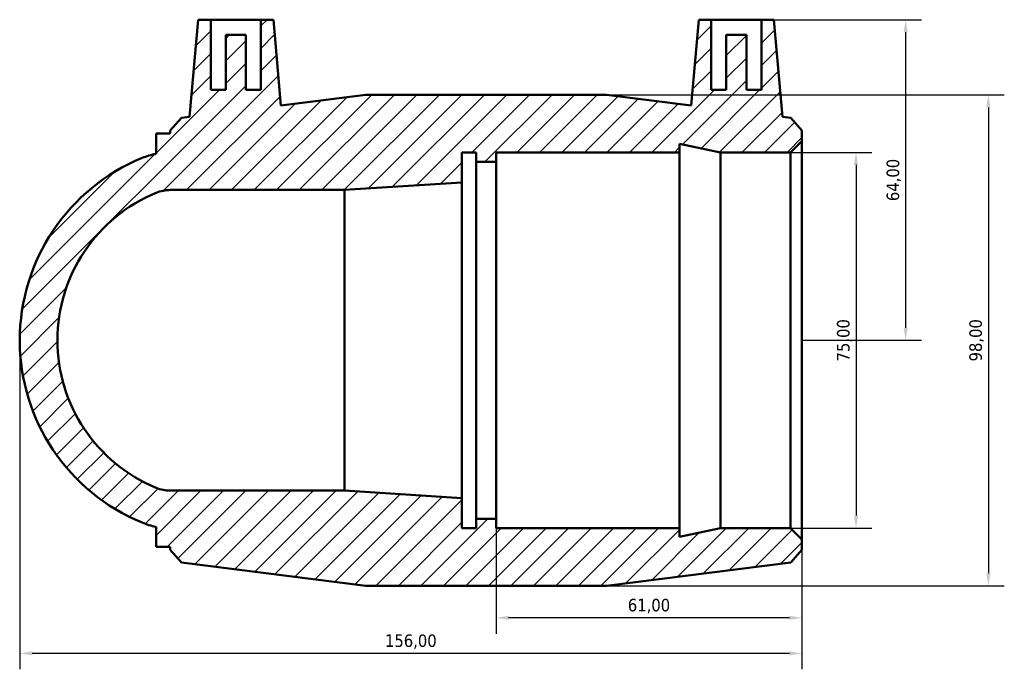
# Model space of a CAD drawing. Header units: millimetres. Extents: x -81 to 1247, y -133 to 1632.
# Tile 5 of 6: x 429 to 625, y 1354 to 1484. Entities that reach past the tile are written whole.
import ezdxf

# ---------------------------------------------------------------- set-up
doc = ezdxf.new("R2010")
doc.units = ezdxf.units.MM
for name, color, linetype, lineweight in [('Dimension (ISO)', 7, 'Continuous', 25), ('Hatch (ISO)', 7, 'Continuous', 18), ('Visible (ISO)', 7, 'Continuous', 50)]:
    doc.layers.add(name, color=color, linetype=linetype, lineweight=lineweight)
doc.styles.add('Note Text (ISO)', font='tahoma.ttf')
doc.dimstyles.new('Default (ISO)', dxfattribs={"dimtxt": 2.5, "dimasz": 2.5, "dimexe": 3.174999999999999, "dimexo": 0, "dimgap": 0.762, "dimtad": 1, "dimrnd": 1e-08, "dimzin": 0, "dimtxsty": 'Note Text (ISO)', "dimcen": 0.09, "dimdle": 10, "dimclrd": 256, "dimclre": 256, "dimclrt": 232, "dimazin": 0, "dimtfac": 1.402080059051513, "dimtmove": 0, "dimatfit": 3, "dimfxl": 1, "dimtolj": 1, "dimtzin": 0, "dimlwd": -1, "dimlwe": -1, "dimarcsym": 0})

# ---------------------------------------------------------------- blocks, each defined once
blk = doc.blocks.new('*D12')
at = {"layer": 'Defpoints', "color": 0, "transparency": 16777216}
for p in [(428.531218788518, 1419.639649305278), (584.531218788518, 1419.639649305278), (428.531218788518, 1357.132044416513)]:
    blk.add_point(p, dxfattribs=at)
at = {"layer": 'Dimension (ISO)', "transparency": 16777216}
for p, q in [((428.531218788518, 1419.639649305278), (428.531218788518, 1353.957044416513)), ((584.531218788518, 1419.639649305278), (584.531218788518, 1353.957044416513)), ((582.0312187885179, 1357.132044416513), (431.031218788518, 1357.132044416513))]:
    blk.add_line(p, q, dxfattribs=at)
for points in [[(431.031218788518, 1357.54871108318), (431.031218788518, 1356.715377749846), (428.531218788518, 1357.132044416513)], [(582.0312187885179, 1357.54871108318), (582.0312187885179, 1356.715377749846), (584.531218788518, 1357.132044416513)]]:
    blk.add_solid(points, dxfattribs=at)
at = {"layer": 'Dimension (ISO)', "color": 232, "true_color": 0xca0064, "transparency": 16777216, "insert": (506.5312187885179, 1359.479840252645), "char_height": 2.5, "attachment_point": 5, "style": 'Note Text (ISO)'}
blk.add_mtext('\\A1;156,00', dxfattribs=at)
blk = doc.blocks.new('*D13')
at = {"layer": 'Defpoints', "color": 0, "transparency": 16777216}
for p in [(523.5312187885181, 1419.639649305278), (584.531218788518, 1419.639649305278), (523.5312187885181, 1364.235514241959)]:
    blk.add_point(p, dxfattribs=at)
at = {"layer": 'Dimension (ISO)', "transparency": 16777216}
for p, q in [((523.5312187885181, 1419.639649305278), (523.5312187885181, 1361.060514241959)), ((584.531218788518, 1419.639649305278), (584.531218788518, 1361.060514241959)), ((582.0312187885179, 1364.235514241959), (526.0312187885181, 1364.235514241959))]:
    blk.add_line(p, q, dxfattribs=at)
for points in [[(526.0312187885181, 1364.652180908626), (526.0312187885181, 1363.818847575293), (523.5312187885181, 1364.235514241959)], [(582.0312187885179, 1364.652180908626), (582.0312187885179, 1363.818847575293), (584.531218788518, 1364.235514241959)]]:
    blk.add_solid(points, dxfattribs=at)
at = {"layer": 'Dimension (ISO)', "color": 232, "true_color": 0xca0064, "transparency": 16777216, "insert": (554.0312187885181, 1366.583310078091), "char_height": 2.5, "attachment_point": 5, "style": 'Note Text (ISO)'}
blk.add_mtext('\\A1;61,00', dxfattribs=at)
blk = doc.blocks.new('*D14')
at = {"layer": 'Defpoints', "color": 0, "transparency": 16777216}
for p in [(571.4512187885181, 1483.639649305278), (584.531218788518, 1419.639649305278), (605.2259464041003, 1419.639649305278)]:
    blk.add_point(p, dxfattribs=at)
at = {"layer": 'Dimension (ISO)', "transparency": 16777216}
for p, q in [((571.4512187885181, 1483.639649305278), (608.4009464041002, 1483.639649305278)), ((605.2259464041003, 1481.139649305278), (605.2259464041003, 1422.139649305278)), ((584.531218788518, 1419.639649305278), (608.4009464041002, 1419.639649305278))]:
    blk.add_line(p, q, dxfattribs=at)
for points in [[(604.8092797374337, 1481.139649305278), (605.6426130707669, 1481.139649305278), (605.2259464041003, 1483.639649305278)], [(604.8092797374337, 1422.139649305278), (605.6426130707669, 1422.139649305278), (605.2259464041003, 1419.639649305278)]]:
    blk.add_solid(points, dxfattribs=at)
at = {"layer": 'Dimension (ISO)', "color": 232, "true_color": 0xca0064, "transparency": 16777216, "insert": (602.8781505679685, 1451.639649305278), "char_height": 2.5, "attachment_point": 5, "rotation": 90, "style": 'Note Text (ISO)'}
blk.add_mtext('\\A1;64,00', dxfattribs=at)
blk = doc.blocks.new('*D15')
at = {"layer": 'Defpoints', "color": 0, "transparency": 16777216}
for p in [(582.2812187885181, 1457.139649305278), (582.2812187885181, 1382.139649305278), (595.3247471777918, 1382.139649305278)]:
    blk.add_point(p, dxfattribs=at)
at = {"layer": 'Dimension (ISO)', "transparency": 16777216}
for p, q in [((582.2812187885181, 1457.139649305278), (598.4997471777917, 1457.139649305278)), ((595.3247471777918, 1454.639649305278), (595.3247471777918, 1384.639649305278)), ((582.2812187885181, 1382.139649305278), (598.4997471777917, 1382.139649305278))]:
    blk.add_line(p, q, dxfattribs=at)
for points in [[(594.9080805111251, 1454.639649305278), (595.7414138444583, 1454.639649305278), (595.3247471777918, 1457.139649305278)], [(594.9080805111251, 1384.639649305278), (595.7414138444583, 1384.639649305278), (595.3247471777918, 1382.139649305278)]]:
    blk.add_solid(points, dxfattribs=at)
at = {"layer": 'Dimension (ISO)', "color": 232, "true_color": 0xca0064, "transparency": 16777216, "insert": (592.97695134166, 1419.639649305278), "char_height": 2.5, "attachment_point": 5, "rotation": 90, "style": 'Note Text (ISO)'}
blk.add_mtext('\\A1;75,00', dxfattribs=at)
blk = doc.blocks.new('*D16')
at = {"layer": 'Defpoints', "color": 0, "transparency": 16777216}
for p in [(521.531218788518, 1468.639649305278), (521.531218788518, 1370.639649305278), (621.7279460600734, 1370.639649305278)]:
    blk.add_point(p, dxfattribs=at)
at = {"layer": 'Dimension (ISO)', "transparency": 16777216}
for p, q in [((521.531218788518, 1468.639649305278), (624.9029460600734, 1468.639649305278)), ((621.7279460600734, 1466.139649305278), (621.7279460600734, 1373.139649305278)), ((521.531218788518, 1370.639649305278), (624.9029460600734, 1370.639649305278))]:
    blk.add_line(p, q, dxfattribs=at)
for points in [[(621.3112793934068, 1466.139649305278), (622.1446127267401, 1466.139649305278), (621.7279460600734, 1468.639649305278)], [(621.3112793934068, 1373.139649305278), (622.1446127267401, 1373.139649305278), (621.7279460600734, 1370.639649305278)]]:
    blk.add_solid(points, dxfattribs=at)
at = {"layer": 'Dimension (ISO)', "color": 232, "true_color": 0xca0064, "transparency": 16777216, "insert": (619.3767922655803, 1419.639649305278), "char_height": 2.5, "attachment_point": 5, "rotation": 90, "style": 'Note Text (ISO)'}
blk.add_mtext('\\A1;98,00', dxfattribs=at)

msp = doc.modelspace()

# ---------------------------------------------------------------- hatches: boundary and pattern name
at = {"layer": 'Hatch (ISO)'}
h = msp.add_hatch(dxfattribs=at)
h.set_pattern_fill('ANSI31', color=256, scale=25.4, style=0)
h.set_pattern_definition([(45, (0, 0), (-2.245064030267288, 2.245064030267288), [])])
edge = h.paths.add_edge_path()
edge.add_ellipse((467.877692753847, 1419.639649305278), major_axis=(-14.96247396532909, 36.39051231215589), ratio=1, start_angle=0, end_angle=135.2985845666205)
edge.add_ellipse((458.5312187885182, 1396.907915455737), major_axis=(-5.616000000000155, -13.65877846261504), ratio=1, start_angle=0, end_angle=11.38990383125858)
edge.add_line((455.723218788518, 1382.409059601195), (455.723218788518, 1378.389649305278))
edge.add_line((455.723218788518, 1378.389649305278), (458.531218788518, 1378.389649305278))
edge.add_line((458.5312187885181, 1378.389649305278), (458.5312187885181, 1377.789649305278))
edge.add_line((458.5312187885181, 1377.789649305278), (460.7636674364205, 1375.259162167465))
edge.add_line((460.7636674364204, 1375.259162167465), (497.531218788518, 1370.639649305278))
edge.add_line((497.531218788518, 1370.639649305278), (545.531218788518, 1370.639649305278))
edge.add_line((545.531218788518, 1370.639649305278), (582.2987701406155, 1375.259162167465))
edge.add_line((582.2987701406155, 1375.259162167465), (584.531218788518, 1377.789649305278))
edge.add_line((584.531218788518, 1377.789649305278), (584.531218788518, 1379.889649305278))
edge.add_line((584.531218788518, 1379.889649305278), (582.281218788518, 1382.139649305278))
edge.add_line((582.2812187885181, 1382.139649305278), (568.2645521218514, 1382.139649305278))
edge.add_line((568.2645521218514, 1382.139649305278), (560.131218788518, 1380.410855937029))
edge.add_line((560.131218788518, 1380.410855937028), (560.131218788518, 1382.139649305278))
edge.add_line((560.131218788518, 1382.139649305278), (523.5312187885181, 1382.139649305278))
edge.add_line((523.5312187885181, 1382.139649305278), (523.5312187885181, 1384.014649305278))
edge.add_line((523.5312187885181, 1384.014649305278), (519.5312187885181, 1384.014649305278))
edge.add_line((519.5312187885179, 1384.014649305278), (519.5312187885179, 1382.139649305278))
edge.add_line((519.5312187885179, 1382.139649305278), (516.723218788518, 1382.139649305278))
edge.add_line((516.723218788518, 1382.139649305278), (516.723218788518, 1388.139649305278))
edge.add_line((516.723218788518, 1388.139649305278), (493.323218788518, 1389.639649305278))
edge.add_line((493.323218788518, 1389.639649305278), (458.5312188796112, 1389.639649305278))
edge.add_ellipse((458.5312187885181, 1396.907915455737), major_axis=(9.10930709e-08, -7.268266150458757), ratio=1, start_angle=337.6492915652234, end_angle=360, ccw=False)
edge.add_ellipse((467.877692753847, 1419.639649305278), major_axis=(-12.11041268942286, -29.45396082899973), ratio=1, start_angle=224.7014154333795, end_angle=360, ccw=False)
edge.add_ellipse((458.5312187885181, 1442.371383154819), major_axis=(-2.763938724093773, 6.722226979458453), ratio=1, start_angle=337.6492915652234, end_angle=360, ccw=False)
edge.add_line((458.5312188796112, 1449.639649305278), (493.323218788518, 1449.639649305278))
edge.add_line((493.323218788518, 1449.639649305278), (516.7232187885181, 1451.139649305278))
edge.add_line((516.723218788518, 1451.139649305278), (516.723218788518, 1457.139649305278))
edge.add_line((516.723218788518, 1457.139649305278), (519.5312187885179, 1457.139649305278))
edge.add_line((519.5312187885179, 1457.139649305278), (519.5312187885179, 1455.264649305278))
edge.add_line((519.5312187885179, 1455.264649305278), (523.5312187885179, 1455.264649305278))
edge.add_line((523.5312187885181, 1455.264649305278), (523.5312187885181, 1457.139649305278))
edge.add_line((523.5312187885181, 1457.139649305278), (560.1312187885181, 1457.139649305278))
edge.add_line((560.131218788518, 1457.139649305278), (560.131218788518, 1458.868442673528))
edge.add_line((560.131218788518, 1458.868442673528), (568.2645521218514, 1457.139649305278))
edge.add_line((568.2645521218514, 1457.139649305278), (582.281218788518, 1457.139649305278))
edge.add_line((582.2812187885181, 1457.139649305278), (584.5312187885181, 1459.389649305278))
edge.add_line((584.531218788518, 1459.389649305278), (584.531218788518, 1461.489649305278))
edge.add_line((584.531218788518, 1461.489649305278), (582.2987701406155, 1464.020136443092))
edge.add_line((582.2987701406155, 1464.020136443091), (580.6495755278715, 1464.227342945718))
edge.add_line((580.6495755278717, 1464.227342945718), (578.951218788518, 1483.639649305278))
edge.add_line((578.951218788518, 1483.639649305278), (576.4512187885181, 1483.639649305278))
edge.add_line((576.4512187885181, 1483.639649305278), (576.4512187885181, 1469.639649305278))
edge.add_line((576.4512187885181, 1469.639649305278), (573.451218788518, 1469.639649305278))
edge.add_line((573.451218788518, 1469.639649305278), (573.451218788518, 1480.639649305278))
edge.add_line((573.451218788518, 1480.639649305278), (569.451218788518, 1480.639649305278))
edge.add_line((569.451218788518, 1480.639649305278), (569.451218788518, 1469.639649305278))
edge.add_line((569.451218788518, 1469.639649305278), (566.451218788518, 1469.639649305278))
edge.add_line((566.451218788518, 1469.639649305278), (566.451218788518, 1483.639649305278))
edge.add_line((566.451218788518, 1483.639649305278), (563.9512187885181, 1483.639649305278))
edge.add_line((563.9512187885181, 1483.639649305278), (562.4528831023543, 1466.513594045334))
edge.add_line((562.4528831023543, 1466.513594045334), (545.531218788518, 1468.639649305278))
edge.add_line((545.531218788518, 1468.639649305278), (497.531218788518, 1468.639649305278))
edge.add_line((497.531218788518, 1468.639649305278), (480.6095544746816, 1466.513594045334))
edge.add_line((480.6095544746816, 1466.513594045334), (479.111218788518, 1483.639649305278))
edge.add_line((479.111218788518, 1483.639649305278), (476.611218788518, 1483.639649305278))
edge.add_line((476.611218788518, 1483.639649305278), (476.611218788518, 1469.639649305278))
edge.add_line((476.611218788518, 1469.639649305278), (473.611218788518, 1469.639649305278))
edge.add_line((473.611218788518, 1469.639649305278), (473.611218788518, 1480.639649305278))
edge.add_line((473.611218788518, 1480.639649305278), (469.611218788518, 1480.639649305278))
edge.add_line((469.611218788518, 1480.639649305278), (469.611218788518, 1469.639649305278))
edge.add_line((469.611218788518, 1469.639649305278), (466.611218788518, 1469.639649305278))
edge.add_line((466.611218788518, 1469.639649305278), (466.611218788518, 1483.639649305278))
edge.add_line((466.611218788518, 1483.639649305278), (464.111218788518, 1483.639649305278))
edge.add_line((464.111218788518, 1483.639649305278), (462.4128620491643, 1464.227342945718))
edge.add_line((462.4128620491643, 1464.227342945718), (460.7636674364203, 1464.020136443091))
edge.add_line((460.7636674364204, 1464.020136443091), (458.531218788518, 1461.489649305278))
edge.add_line((458.5312187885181, 1461.489649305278), (458.5312187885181, 1460.889649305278))
edge.add_line((458.5312187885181, 1460.889649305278), (455.7232187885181, 1460.889649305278))
edge.add_line((455.723218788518, 1460.889649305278), (455.723218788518, 1456.870239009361))
edge.add_ellipse((458.5312187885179, 1442.37138315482), major_axis=(-2.807999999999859, 14.49885585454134), ratio=1, start_angle=3.45e-14, end_angle=11.3899038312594)

# ---------------------------------------------------------------- linework, layer by layer
at = {"layer": 'Visible (ISO)'}
for p, q in [((464.111218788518, 1483.639649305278), (462.4128620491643, 1464.227342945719)), ((466.611218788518, 1483.639649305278), (464.111218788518, 1483.639649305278)), ((466.611218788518, 1469.639649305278), (466.611218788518, 1483.639649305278)), ((466.611218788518, 1483.639649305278), (476.611218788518, 1483.639649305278)), ((479.111218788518, 1483.639649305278), (476.611218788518, 1483.639649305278)), ((476.611218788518, 1483.639649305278), (476.611218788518, 1469.639649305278)), ((480.6095544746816, 1466.513594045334), (479.111218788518, 1483.639649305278)), ((563.9512187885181, 1483.639649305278), (562.4528831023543, 1466.513594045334)), ((566.451218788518, 1483.639649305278), (563.9512187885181, 1483.639649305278)), ((566.451218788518, 1469.639649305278), (566.451218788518, 1483.639649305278)), ((566.451218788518, 1483.639649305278), (576.4512187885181, 1483.639649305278)), ((578.951218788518, 1483.639649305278), (576.4512187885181, 1483.639649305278)), ((576.4512187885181, 1483.639649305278), (576.4512187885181, 1469.639649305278)), ((580.6495755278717, 1464.227342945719), (578.951218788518, 1483.639649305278)), ((473.611218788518, 1480.639649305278), (469.611218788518, 1480.639649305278)), ((469.611218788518, 1480.639649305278), (469.611218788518, 1469.639649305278)), ((473.611218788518, 1469.639649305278), (473.611218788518, 1480.639649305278)), ((573.451218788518, 1480.639649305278), (569.451218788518, 1480.639649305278)), ((569.451218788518, 1480.639649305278), (569.451218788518, 1469.639649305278)), ((573.451218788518, 1469.639649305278), (573.451218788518, 1480.639649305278)), ((469.611218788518, 1469.639649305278), (466.611218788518, 1469.639649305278)), ((476.611218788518, 1469.639649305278), (473.611218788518, 1469.639649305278)), ((569.451218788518, 1469.639649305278), (566.451218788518, 1469.639649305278)), ((576.4512187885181, 1469.639649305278), (573.451218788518, 1469.639649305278)), ((497.531218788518, 1468.639649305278), (480.6095544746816, 1466.513594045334)), ((545.531218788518, 1468.639649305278), (497.531218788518, 1468.639649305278)), ((562.4528831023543, 1466.513594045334), (545.531218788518, 1468.639649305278)), ((460.7636674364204, 1464.020136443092), (458.5312187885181, 1461.489649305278)), ((462.4128620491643, 1464.227342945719), (460.7636674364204, 1464.020136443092)), ((582.2987701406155, 1464.020136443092), (580.6495755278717, 1464.227342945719)), ((584.531218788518, 1461.489649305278), (582.2987701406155, 1464.020136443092)), ((458.5312187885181, 1461.489649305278), (458.5312187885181, 1460.889649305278)), ((584.531218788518, 1459.389649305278), (584.531218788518, 1461.489649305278)), ((458.5312187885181, 1460.889649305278), (455.723218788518, 1460.889649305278)), ((455.723218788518, 1460.889649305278), (455.723218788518, 1456.870239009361)), ((582.2812187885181, 1457.139649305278), (584.531218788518, 1459.389649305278)), ((584.531218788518, 1379.889649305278), (584.531218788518, 1459.389649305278)), ((560.131218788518, 1457.139649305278), (560.131218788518, 1458.868442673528)), ((560.131218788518, 1458.868442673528), (568.2645521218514, 1457.139649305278)), ((516.723218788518, 1451.139649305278), (516.723218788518, 1457.139649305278)), ((516.723218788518, 1457.139649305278), (519.5312187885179, 1457.139649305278)), ((519.5312187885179, 1457.139649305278), (519.5312187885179, 1455.264649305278)), ((519.5312187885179, 1455.264649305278), (523.5312187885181, 1455.264649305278)), ((519.5312187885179, 1384.014649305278), (519.5312187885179, 1455.264649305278)), ((523.5312187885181, 1455.264649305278), (523.5312187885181, 1457.139649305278)), ((523.5312187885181, 1457.139649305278), (560.131218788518, 1457.139649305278)), ((523.5312187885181, 1384.014649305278), (523.5312187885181, 1455.264649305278)), ((560.131218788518, 1382.139649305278), (560.131218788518, 1457.139649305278)), ((568.2645521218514, 1457.139649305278), (582.2812187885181, 1457.139649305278)), ((568.2645521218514, 1382.139649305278), (568.2645521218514, 1457.139649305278)), ((582.2812187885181, 1457.139649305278), (582.2812187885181, 1382.139649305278)), ((458.5312188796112, 1449.639649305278), (493.323218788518, 1449.639649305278)), ((493.323218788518, 1449.639649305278), (516.723218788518, 1451.139649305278)), ((493.323218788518, 1449.639649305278), (493.323218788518, 1389.639649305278)), ((516.723218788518, 1388.139649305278), (516.723218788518, 1451.139649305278)), ((493.323218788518, 1389.639649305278), (458.5312188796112, 1389.639649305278)), ((516.723218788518, 1388.139649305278), (493.323218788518, 1389.639649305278)), ((516.723218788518, 1382.139649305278), (516.723218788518, 1388.139649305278)), ((523.5312187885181, 1384.014649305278), (519.5312187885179, 1384.014649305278)), ((519.5312187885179, 1384.014649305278), (519.5312187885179, 1382.139649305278)), ((523.5312187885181, 1382.139649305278), (523.5312187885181, 1384.014649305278)), ((455.723218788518, 1382.409059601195), (455.723218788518, 1378.389649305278)), ((519.5312187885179, 1382.139649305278), (516.723218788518, 1382.139649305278)), ((560.131218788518, 1382.139649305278), (523.5312187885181, 1382.139649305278)), ((568.2645521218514, 1382.139649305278), (560.131218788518, 1380.410855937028)), ((560.131218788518, 1380.410855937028), (560.131218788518, 1382.139649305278)), ((582.2812187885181, 1382.139649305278), (568.2645521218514, 1382.139649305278)), ((584.531218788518, 1379.889649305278), (582.2812187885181, 1382.139649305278)), ((584.531218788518, 1377.789649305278), (584.531218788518, 1379.889649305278)), ((455.723218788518, 1378.389649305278), (458.5312187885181, 1378.389649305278)), ((458.5312187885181, 1378.389649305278), (458.5312187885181, 1377.789649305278)), ((458.5312187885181, 1377.789649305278), (460.7636674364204, 1375.259162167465)), ((582.2987701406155, 1375.259162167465), (584.531218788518, 1377.789649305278)), ((460.7636674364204, 1375.259162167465), (497.531218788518, 1370.639649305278)), ((545.531218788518, 1370.639649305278), (582.2987701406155, 1375.259162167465)), ((497.531218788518, 1370.639649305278), (545.531218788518, 1370.639649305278))]:
    msp.add_line(p, q, dxfattribs=at)
for centre, radius, start, end in [((467.877692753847, 1419.639649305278), 39.34647396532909, 112.3507077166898, 247.6492922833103), ((458.5312187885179, 1442.37138315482), 14.76826615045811, 100.9608038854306, 112.3507077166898), ((458.5312187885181, 1442.371383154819), 7.268266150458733, 89.99999928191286, 112.3507077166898), ((467.8776927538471, 1419.639649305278), 31.8464739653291, 112.3507077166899, 247.6492922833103), ((458.5312187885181, 1396.907915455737), 7.268266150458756, 247.6492922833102, 270.0000007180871), ((458.5312187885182, 1396.907915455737), 14.76826615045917, 247.6492922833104, 259.0391961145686)]:
    msp.add_arc(centre, radius, start, end, dxfattribs=at)

# ---------------------------------------------------------------- dimensions: what is measured, and where the dimension line sits
at = {"layer": 'Dimension (ISO)'}
for base, p1, p2, picture, middle in [((605.2259464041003, 1419.639649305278), (571.4512187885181, 1483.639649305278), (584.531218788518, 1419.639649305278), '*D14', (602.8781505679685, 1451.639649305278)), ((621.7279460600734, 1370.639649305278), (521.531218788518, 1468.639649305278), (521.531218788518, 1370.639649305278), '*D16', (619.3767922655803, 1419.639649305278)), ((595.3247471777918, 1382.139649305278), (582.2812187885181, 1457.139649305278), (582.2812187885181, 1382.139649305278), '*D15', (592.97695134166, 1419.639649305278))]:
    dim = msp.add_linear_dim(base=base, p1=p1, p2=p2, angle=90, dimstyle='Default (ISO)', dxfattribs=at)
    dim.commit()
    dim.dimension.update_dxf_attribs({"geometry": picture, "text_midpoint": middle})
for base, p2, picture, middle in [((428.531218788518, 1357.132044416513), (428.531218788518, 1419.639649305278), '*D12', (506.5312187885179, 1359.479840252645)), ((523.5312187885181, 1364.235514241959), (523.5312187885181, 1419.639649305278), '*D13', (554.0312187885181, 1366.583310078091))]:
    dim = msp.add_linear_dim(base=base, p1=(584.531218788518, 1419.639649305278), p2=p2, dimstyle='Default (ISO)', dxfattribs=at)
    dim.commit()
    dim.dimension.update_dxf_attribs({"geometry": picture, "text_midpoint": middle})

doc.saveas('drawing.dxf')
